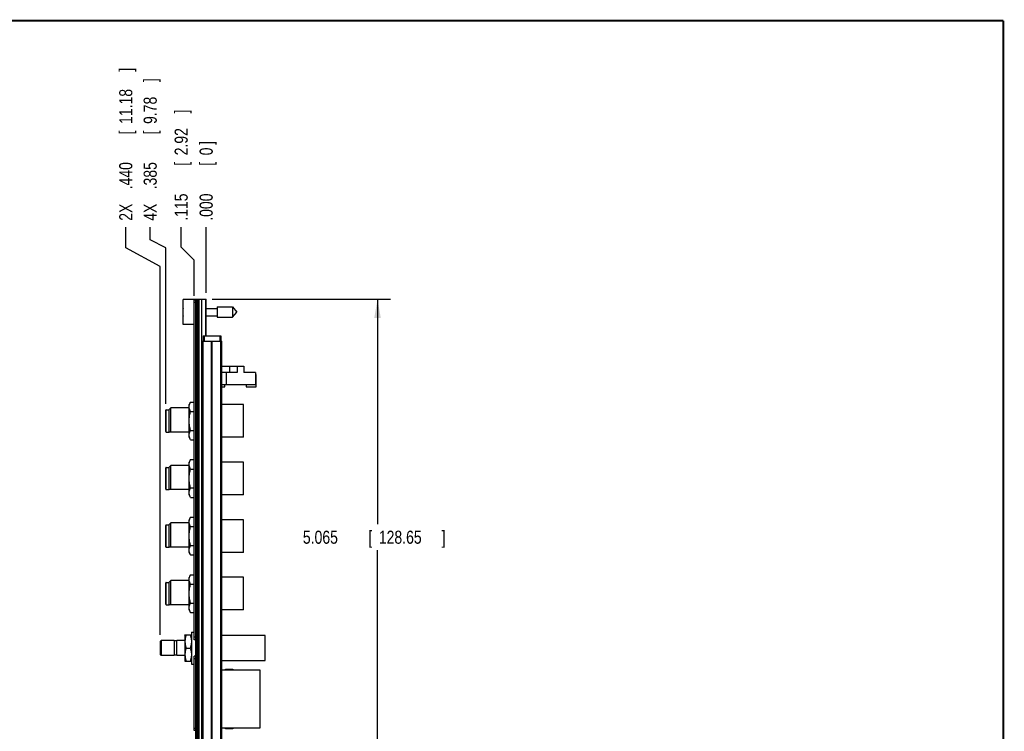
# Model space of a CAD drawing. Header units: inches. Extents: x 0.2 to 16.8, y 0.1 to 10.8.
# Tile 10 of 10: x 7.4 to 16.8, y 4 to 10.8. Entities that reach past the tile are written whole.
import ezdxf

# ---------------------------------------------------------------- set-up
doc = ezdxf.new("R2010")
doc.units = ezdxf.units.IN
doc.header["$LTSCALE"] = 0.935
doc.header["$MEASUREMENT"] = 0
doc.layers.get('0').update_dxf_attribs({"linetype": 'CONTINUOUS'})
doc.layers.add('DIMENSIONS', color=7, linetype='CONTINUOUS')
doc.styles.get("Standard").update_dxf_attribs({"font": 'txt', "width": 0.8})
doc.dimstyles.new('DIMSTYLE_1', dxfattribs={"dimtxt": 0.125, "dimasz": 0.18, "dimexe": 0.18, "dimexo": 0.0625, "dimgap": 0.09, "dimtad": 0, "dimtih": 1, "dimtoh": 1, "dimdec": 3, "dimzin": 4, "dimdsep": 46, "dimtxsty": 'STANDARD', "dimblk": '_FILLED', "dimblk1": '_FILLED', "dimblk2": '_FILLED', "dimcen": 0.09, "dimadec": 0, "dimazin": 0, "dimtp": 0.001, "dimtm": 0.001, "dimtfac": 1, "dimtdec": 3, "dimtofl": 0, "dimtmove": 0, "dimatfit": 3, "dimldrblk": '_FILLED', "dimfxl": 1, "dimtolj": 1, "dimtzin": 4, "dimarcsym": 0})
doc.dimstyles.new('DIMSTYLE_2', dxfattribs={"dimtxt": 0.125, "dimasz": 0.18, "dimexe": 0.18, "dimexo": 0.0625, "dimgap": 0.09, "dimtad": 0, "dimtih": 1, "dimtoh": 1, "dimdec": 3, "dimzin": 4, "dimdsep": 46, "dimtxsty": 'STANDARD', "dimblk": '_FILLED', "dimblk1": '_FILLED', "dimblk2": '_FILLED', "dimcen": 0.09, "dimadec": 0, "dimazin": 0, "dimtp": 0.001, "dimtm": 0.001, "dimtfac": 1, "dimtdec": 3, "dimtofl": 0, "dimtmove": 0, "dimatfit": 3, "dimldrblk": '_FILLED', "dimfxl": 1, "dimtolj": 1, "dimtzin": 4, "dimarcsym": 0})

# ---------------------------------------------------------------- blocks, each defined once
blk = doc.blocks.new('_FILLED')
at = {"color": 0, "linetype": 'BYBLOCK'}
blk.add_solid([(0, 0), (-1, 0.174), (-1, -0.174)], dxfattribs=at)
blk = doc.blocks.new('*D0')
at = {"layer": 'DIMENSIONS', "color": 2, "linetype": 'CONTINUOUS'}
for p, q in [((9.1974, 8.0974), (10.9009, 8.0974)), ((10.7759, 8.0974), (10.7759, 5.949)), ((10.7759, 3.0325), (10.7759, 5.699)), ((9.2004, 3.0325), (10.9009, 3.0325))]:
    blk.add_line(p, q, dxfattribs=at)
at = {"layer": 'DIMENSIONS', "color": 2, "linetype": 'CONTINUOUS', "xscale": 0.18, "yscale": 0.18, "zscale": 0.18}
for p, rotation in [((10.7759, 8.0974), 90), ((10.7759, 3.0325), 270)]:
    blk.add_blockref('_FILLED', p, dxfattribs=dict(at, rotation=rotation))
at = {"layer": 'DIMENSIONS', "color": 2, "linetype": 'CONTINUOUS', "width": 0.8}
for s, p in [('5.065', (10.0634, 5.7615)), ('[', (10.6884, 5.7615)), ('128.65', (10.7884, 5.7615)), (']', (11.3884, 5.7615))]:
    blk.add_text(s, height=0.125, dxfattribs=at).set_placement(p)
blk = doc.blocks.new('*D1')
at = {"layer": 'DIMENSIONS', "color": 2, "linetype": 'CONTINUOUS'}
for p, q in [((8.9013, 8.5959), (8.9013, 8.7849)), ((9.0249, 8.4714), (8.9013, 8.5959)), ((9.0249, 8.1299), (9.0249, 8.4714))]:
    blk.add_line(p, q, dxfattribs=at)
at = {"layer": 'DIMENSIONS', "color": 2, "linetype": 'CONTINUOUS', "width": 0.8}
for s, p in [(']', (8.9638, 9.8724)), ('2.92', (8.9638, 9.4724)), ('[', (8.9638, 9.3724)), ('.115', (8.9638, 8.8474))]:
    blk.add_text(s, height=0.125, rotation=90, dxfattribs=at).set_placement(p)
blk = doc.blocks.new('*D2')
at = {"layer": 'DIMENSIONS', "color": 2, "linetype": 'CONTINUOUS'}
for p, q in [((8.6057, 8.6659), (8.6057, 8.7849)), ((8.7549, 8.5881), (8.6057, 8.6659)), ((8.7549, 7.0995), (8.7549, 8.5881))]:
    blk.add_line(p, q, dxfattribs=at)
at = {"layer": 'DIMENSIONS', "color": 2, "linetype": 'CONTINUOUS', "width": 0.8}
for s, p in [(']', (8.6682, 10.1724)), ('9.78', (8.6682, 9.7724)), ('[', (8.6682, 9.6724)), ('.385', (8.6682, 9.1474)), ('4X ', (8.6682, 8.8474))]:
    blk.add_text(s, height=0.125, rotation=90, dxfattribs=at).set_placement(p)
blk = doc.blocks.new('*D3')
at = {"layer": 'DIMENSIONS', "color": 2, "linetype": 'CONTINUOUS'}
for p, q in [((8.3723, 8.5881), (8.3723, 8.7849)), ((8.6999, 8.4091), (8.3723, 8.5881)), ((8.6999, 4.8898), (8.6999, 8.4091))]:
    blk.add_line(p, q, dxfattribs=at)
at = {"layer": 'DIMENSIONS', "color": 2, "linetype": 'CONTINUOUS', "width": 0.8}
for s, p in [(']', (8.4348, 10.2724)), ('11.18', (8.4348, 9.7724)), ('[', (8.4348, 9.6724)), ('.440', (8.4348, 9.1474)), ('2X ', (8.4348, 8.8474))]:
    blk.add_text(s, height=0.125, rotation=90, dxfattribs=at).set_placement(p)
blk = doc.blocks.new('*D4')
at = {"layer": 'DIMENSIONS', "color": 2, "linetype": 'CONTINUOUS'}
blk.add_line((9.1399, 8.1599), (9.1399, 8.7849), dxfattribs=at)
at = {"layer": 'DIMENSIONS', "color": 2, "linetype": 'CONTINUOUS', "width": 0.8}
for s, p in [(']', (9.2024, 9.5724)), ('0', (9.2024, 9.4724)), ('[', (9.2024, 9.3724)), ('.000', (9.2024, 8.8474))]:
    blk.add_text(s, height=0.125, rotation=90, dxfattribs=at).set_placement(p)

msp = doc.modelspace()

# ---------------------------------------------------------------- linework, layer by layer
at = {"color": 7, "linetype": 'CONTINUOUS'}
for p, q in [((8.9199, 7.8569), (8.9199, 8.0939)), ((9.0399, 8.0939), (8.9199, 8.0939)), ((9.0249, 4.8439), (9.0249, 8.0874)), ((9.0399, 8.0874), (9.0249, 8.0874)), ((9.0399, 3.6544), (9.0399, 8.0974)), ((9.0399, 8.0974), (9.1399, 8.0974)), ((9.0519, 8.0974), (9.0519, 3.6544)), ((9.0579, 8.0974), (9.0579, 3.6544)), ((9.0699, 8.0974), (9.0699, 3.6544)), ((9.0991, 3.6544), (9.0991, 8.0974)), ((9.1349, 8.0974), (9.1349, 7.7474)), ((9.1399, 7.7474), (9.1399, 8.0974)), ((9.0399, 8.0674), (9.0249, 8.0674)), ((9.1399, 8.0105), (9.2436, 8.0105)), ((9.2436, 8.0247), (9.2436, 7.9262)), ((9.2436, 8.0247), (9.3917, 8.0247)), ((9.3917, 8.0247), (9.3917, 7.9262)), ((9.3917, 8.0247), (9.433, 7.9754)), ((8.9199, 7.9892), (8.9178, 7.9892)), ((8.9178, 7.9617), (8.9199, 7.9617)), ((9.1399, 7.9404), (9.2436, 7.9404)), ((9.2436, 7.9262), (9.3917, 7.9262)), ((9.3917, 7.9262), (9.433, 7.9754)), ((9.0249, 7.8569), (8.9199, 7.8569)), ((9.1099, 7.7474), (9.1099, 7.6974)), ((9.1099, 7.7474), (9.2799, 7.7474)), ((9.1199, 7.7474), (9.1199, 7.6974)), ((9.1399, 7.7629), (9.1349, 7.7629)), ((9.2699, 7.7474), (9.2699, 7.6974)), ((9.2799, 7.7474), (9.2799, 7.6974)), ((9.1009, 3.6974), (9.1009, 7.6974)), ((9.1009, 7.6974), (9.2889, 7.6974)), ((9.1099, 3.6974), (9.1099, 7.6974)), ((9.1918, 3.6974), (9.1918, 7.6974)), ((9.1981, 3.6974), (9.1981, 7.6974)), ((9.28, 3.6974), (9.28, 7.6974)), ((9.2889, 3.6974), (9.2889, 7.6974)), ((9.2889, 7.4589), (9.4999, 7.4589)), ((9.3617, 7.4589), (9.3617, 7.3989)), ((9.4369, 7.4589), (9.4369, 7.3989)), ((9.4999, 7.4589), (9.4999, 7.3989)), ((9.4369, 7.3989), (9.2889, 7.3989)), ((9.3307, 7.3989), (9.3307, 7.2789)), ((9.6099, 7.3989), (9.4999, 7.3989)), ((9.6099, 7.3989), (9.6099, 7.2789)), ((9.6189, 7.3799), (9.6099, 7.3799)), ((9.6189, 7.2619), (9.6189, 7.3799)), ((9.6099, 7.2789), (9.2889, 7.2789)), ((9.2889, 7.2619), (9.3189, 7.2619)), ((9.3189, 7.2619), (9.3189, 7.2789)), ((9.5209, 7.2789), (9.5209, 7.2619)), ((9.5209, 7.2619), (9.6189, 7.2619)), ((8.7849, 7.041), (8.8039, 7.06)), ((8.8039, 6.8287), (8.8039, 7.06)), ((8.9769, 7.06), (8.8039, 7.06)), ((8.9911, 7.1152), (8.9769, 7.0905)), ((8.9769, 6.7795), (8.9769, 7.0905)), ((8.9911, 7.1152), (9.0249, 7.1152)), ((9.4959, 7.091), (9.2889, 7.091)), ((9.4959, 6.779), (9.4959, 7.091)), ((8.7549, 6.833), (8.7549, 7.037)), ((8.7589, 6.829), (8.7589, 7.041)), ((8.7589, 7.041), (8.7849, 7.041)), ((8.7849, 7.041), (8.7849, 6.829)), ((8.9911, 7.0251), (9.0249, 7.0251)), ((8.7589, 6.829), (8.7849, 6.829)), ((8.7849, 6.829), (8.7852, 6.8287)), ((8.9769, 6.8287), (8.7852, 6.8287)), ((8.9911, 6.7549), (8.9769, 6.7795)), ((8.9911, 6.845), (9.0249, 6.845)), ((9.4959, 6.779), (9.2889, 6.779)), ((8.9911, 6.7549), (9.0249, 6.7549)), ((8.7549, 6.283), (8.7549, 6.487)), ((8.7589, 6.279), (8.7589, 6.491)), ((8.7589, 6.491), (8.7849, 6.491)), ((8.7849, 6.491), (8.8039, 6.51)), ((8.7849, 6.491), (8.7849, 6.279)), ((8.8039, 6.2787), (8.8039, 6.51)), ((8.9769, 6.51), (8.8039, 6.51)), ((8.9911, 6.5652), (8.9769, 6.5405)), ((8.9769, 6.2295), (8.9769, 6.5405)), ((8.9911, 6.5652), (9.0249, 6.5652)), ((9.4959, 6.541), (9.2889, 6.541)), ((9.4959, 6.229), (9.4959, 6.541)), ((8.9911, 6.4751), (9.0249, 6.4751)), ((8.7589, 6.279), (8.7849, 6.279)), ((8.7849, 6.279), (8.7852, 6.2787)), ((8.9769, 6.2787), (8.7852, 6.2787)), ((8.9911, 6.2049), (8.9769, 6.2295)), ((8.9911, 6.295), (9.0249, 6.295)), ((8.9911, 6.2049), (9.0249, 6.2049)), ((9.4959, 6.229), (9.2889, 6.229)), ((8.7549, 5.733), (8.7549, 5.937)), ((8.7589, 5.729), (8.7589, 5.941)), ((8.7589, 5.941), (8.7849, 5.941)), ((8.7849, 5.941), (8.8039, 5.96)), ((8.7849, 5.941), (8.7849, 5.729)), ((8.8039, 5.7287), (8.8039, 5.96)), ((8.9769, 5.96), (8.8039, 5.96)), ((8.9911, 6.0152), (8.9769, 5.9905)), ((8.9769, 5.6795), (8.9769, 5.9905)), ((8.9911, 6.0152), (9.0249, 6.0152)), ((8.9911, 5.9251), (9.0249, 5.9251)), ((9.4959, 5.991), (9.2889, 5.991)), ((9.4959, 5.679), (9.4959, 5.991)), ((8.9911, 5.745), (9.0249, 5.745)), ((8.7589, 5.729), (8.7849, 5.729)), ((8.7849, 5.729), (8.7852, 5.7287)), ((8.9769, 5.7287), (8.7852, 5.7287)), ((8.9911, 5.6549), (8.9769, 5.6795)), ((8.9911, 5.6549), (9.0249, 5.6549)), ((9.4959, 5.679), (9.2889, 5.679)), ((8.9911, 5.4652), (8.9769, 5.4405)), ((8.9911, 5.4652), (9.0249, 5.4652)), ((8.7549, 5.183), (8.7549, 5.387)), ((8.7589, 5.179), (8.7589, 5.391)), ((8.7589, 5.391), (8.7849, 5.391)), ((8.7849, 5.391), (8.8039, 5.41)), ((8.7849, 5.391), (8.7849, 5.179)), ((8.9769, 5.41), (8.8039, 5.41)), ((8.8039, 5.1787), (8.8039, 5.41)), ((8.9769, 5.1295), (8.9769, 5.4405)), ((8.9911, 5.3751), (9.0249, 5.3751)), ((9.4959, 5.441), (9.2889, 5.441)), ((9.4959, 5.129), (9.4959, 5.441)), ((8.7589, 5.179), (8.7849, 5.179)), ((8.7849, 5.179), (8.7852, 5.1787)), ((8.9769, 5.1787), (8.7852, 5.1787)), ((8.9911, 5.195), (9.0249, 5.195)), ((8.9911, 5.1049), (8.9769, 5.1295)), ((8.9911, 5.1049), (9.0249, 5.1049)), ((9.4959, 5.129), (9.2889, 5.129)), ((8.9369, 4.8893), (8.9375, 4.8903)), ((8.9369, 4.8893), (8.9369, 4.6413)), ((8.9375, 4.8903), (8.9993, 4.8903)), ((8.9993, 4.8903), (8.9999, 4.8893)), ((8.9999, 4.9183), (9.0249, 4.9183)), ((8.9999, 4.9183), (8.9999, 4.6123)), ((8.6999, 4.8273), (8.7099, 4.8373)), ((8.6999, 4.8273), (8.6999, 4.7033)), ((8.8349, 4.8373), (8.7099, 4.8373)), ((8.7099, 4.8373), (8.7099, 4.6933)), ((8.8349, 4.8373), (8.8349, 4.6933)), ((8.8609, 4.8343), (8.8349, 4.8343)), ((8.9369, 4.8373), (8.8609, 4.8373)), ((8.8609, 4.6933), (8.8609, 4.8373)), ((9.0399, 4.8689), (9.0249, 4.8689)), ((9.0399, 4.8439), (9.0249, 4.8439)), ((9.7019, 4.8853), (9.2889, 4.8853)), ((9.7019, 4.6453), (9.7019, 4.8853)), ((8.6999, 4.7033), (8.7099, 4.6933)), ((8.9487, 4.7653), (8.9882, 4.7653)), ((8.8349, 4.6933), (8.7099, 4.6933)), ((8.8609, 4.6963), (8.8349, 4.6963)), ((8.9369, 4.6933), (8.8609, 4.6933)), ((8.9369, 4.6413), (8.9375, 4.6403)), ((8.9375, 4.6403), (8.9993, 4.6403)), ((8.9993, 4.6403), (8.9999, 4.6413)), ((8.9999, 4.6123), (9.0249, 4.6123)), ((9.0399, 4.687), (9.0249, 4.687)), ((9.0249, 3.9774), (9.0249, 4.687)), ((9.0399, 4.662), (9.0249, 4.662)), ((9.2889, 4.6453), (9.7019, 4.6453)), ((9.6568, 4.5533), (9.2889, 4.5533)), ((9.3258, 4.5633), (9.3958, 4.5633)), ((9.3258, 4.5533), (9.3258, 4.5633)), ((9.3958, 4.5633), (9.3958, 4.5533)), ((9.6568, 4.0023), (9.6568, 4.5533)), ((9.0399, 3.9974), (9.0249, 3.9974)), ((9.0399, 3.9774), (9.0249, 3.9774)), ((9.2889, 4.0023), (9.6568, 4.0023)), ((9.3258, 3.9923), (9.3258, 4.0023)), ((9.3958, 3.9923), (9.3258, 3.9923)), ((9.3958, 4.0023), (9.3958, 3.9923))]:
    msp.add_line(p, q, dxfattribs=at)
at = {"color": 7, "linetype": 'CONTINUOUS', "const_width": 0.02}
for points in [[(16.75, 10.7586), (0.25, 10.7586)], [(16.75, 0.2586), (16.75, 10.7586)]]:
    msp.add_lwpolyline(points, dxfattribs=at)
at = {"color": 7, "linetype": 'CONTINUOUS'}
for centre, radius, start, end in [((9.2302, 7.9754), 0.3127, 172.94319, 177.47432), ((9.2302, 7.9754), 0.3127, 182.52568, 187.0613), ((8.7589, 7.037), 0.004, 90, 180), ((8.7589, 6.833), 0.004, 180, 270), ((8.7589, 6.487), 0.004, 90, 180), ((8.7589, 6.283), 0.004, 180, 270), ((8.7589, 5.937), 0.004, 90, 180), ((8.7589, 5.733), 0.004, 180, 270), ((8.7589, 5.387), 0.004, 90, 180), ((8.7589, 5.183), 0.004, 180, 270)]:
    msp.add_arc(centre, radius, start, end, dxfattribs=at)
for points, knots in [([(8.9911, 7.0251), (8.9894, 7.028), (8.9863, 7.0339), (8.9824, 7.0428), (8.9795, 7.0519), (8.9776, 7.061), (8.977, 7.0701), (8.9776, 7.0793), (8.9795, 7.0884), (8.9824, 7.0974), (8.9863, 7.1064), (8.9894, 7.1122), (8.9911, 7.1152)], [0, 0, 0, 0, 0.106458, 0.208463, 0.30747, 0.404331, 0.5, 0.595669, 0.69253, 0.791537, 0.893542, 1, 1, 1, 1]), ([(8.9911, 6.845), (8.9894, 6.8509), (8.9863, 6.8628), (8.9823, 6.8807), (8.9794, 6.8987), (8.9776, 6.9168), (8.977, 6.935), (8.9776, 6.9533), (8.9794, 6.9714), (8.9823, 6.9894), (8.9863, 7.0073), (8.9894, 7.0192), (8.9911, 7.0251)], [0, 0, 0, 0, 0.101415, 0.201287, 0.300839, 0.400402, 0.5, 0.599598, 0.699161, 0.798713, 0.898585, 1, 1, 1, 1]), ([(8.9911, 6.7549), (8.9894, 6.7578), (8.9863, 6.7637), (8.9824, 6.7726), (8.9795, 6.7817), (8.9776, 6.7908), (8.977, 6.7999), (8.9776, 6.8091), (8.9795, 6.8182), (8.9824, 6.8272), (8.9863, 6.8362), (8.9894, 6.842), (8.9911, 6.845)], [0, 0, 0, 0, 0.106458, 0.208463, 0.30747, 0.404331, 0.5, 0.595669, 0.69253, 0.791537, 0.893542, 1, 1, 1, 1]), ([(8.9911, 6.4751), (8.9894, 6.478), (8.9863, 6.4839), (8.9824, 6.4928), (8.9795, 6.5019), (8.9776, 6.511), (8.977, 6.5201), (8.9776, 6.5293), (8.9795, 6.5384), (8.9824, 6.5474), (8.9863, 6.5564), (8.9894, 6.5622), (8.9911, 6.5652)], [0, 0, 0, 0, 0.106458, 0.208463, 0.30747, 0.404331, 0.5, 0.595669, 0.69253, 0.791537, 0.893542, 1, 1, 1, 1]), ([(8.9911, 6.295), (8.9894, 6.3009), (8.9863, 6.3128), (8.9823, 6.3307), (8.9794, 6.3487), (8.9776, 6.3668), (8.977, 6.385), (8.9776, 6.4033), (8.9794, 6.4214), (8.9823, 6.4394), (8.9863, 6.4573), (8.9894, 6.4692), (8.9911, 6.4751)], [0, 0, 0, 0, 0.101415, 0.201287, 0.300839, 0.400402, 0.5, 0.599598, 0.699161, 0.798713, 0.898585, 1, 1, 1, 1]), ([(8.9911, 6.2049), (8.9894, 6.2078), (8.9863, 6.2137), (8.9824, 6.2226), (8.9795, 6.2317), (8.9776, 6.2408), (8.977, 6.2499), (8.9776, 6.2591), (8.9795, 6.2682), (8.9824, 6.2772), (8.9863, 6.2862), (8.9894, 6.292), (8.9911, 6.295)], [0, 0, 0, 0, 0.106458, 0.208463, 0.30747, 0.404331, 0.5, 0.595669, 0.69253, 0.791537, 0.893542, 1, 1, 1, 1]), ([(8.9911, 5.9251), (8.9894, 5.928), (8.9863, 5.9339), (8.9824, 5.9428), (8.9795, 5.9519), (8.9776, 5.961), (8.977, 5.9701), (8.9776, 5.9793), (8.9795, 5.9884), (8.9824, 5.9974), (8.9863, 6.0064), (8.9894, 6.0122), (8.9911, 6.0152)], [0, 0, 0, 0, 0.106458, 0.208463, 0.30747, 0.404331, 0.5, 0.595669, 0.69253, 0.791537, 0.893542, 1, 1, 1, 1]), ([(8.9911, 5.745), (8.9894, 5.7509), (8.9863, 5.7628), (8.9823, 5.7807), (8.9794, 5.7987), (8.9776, 5.8168), (8.977, 5.835), (8.9776, 5.8533), (8.9794, 5.8714), (8.9823, 5.8894), (8.9863, 5.9073), (8.9894, 5.9192), (8.9911, 5.9251)], [0, 0, 0, 0, 0.101415, 0.201287, 0.300839, 0.400402, 0.5, 0.599598, 0.699161, 0.798713, 0.898585, 1, 1, 1, 1]), ([(8.9911, 5.6549), (8.9894, 5.6578), (8.9863, 5.6637), (8.9824, 5.6726), (8.9795, 5.6817), (8.9776, 5.6908), (8.977, 5.6999), (8.9776, 5.7091), (8.9795, 5.7182), (8.9824, 5.7272), (8.9863, 5.7362), (8.9894, 5.742), (8.9911, 5.745)], [0, 0, 0, 0, 0.106458, 0.208463, 0.30747, 0.404331, 0.5, 0.595669, 0.69253, 0.791537, 0.893542, 1, 1, 1, 1]), ([(8.9911, 5.3751), (8.9894, 5.378), (8.9863, 5.3839), (8.9824, 5.3928), (8.9795, 5.4019), (8.9776, 5.411), (8.977, 5.4201), (8.9776, 5.4293), (8.9795, 5.4384), (8.9824, 5.4474), (8.9863, 5.4564), (8.9894, 5.4622), (8.9911, 5.4652)], [0, 0, 0, 0, 0.106458, 0.208463, 0.30747, 0.404331, 0.5, 0.595669, 0.69253, 0.791537, 0.893542, 1, 1, 1, 1]), ([(8.9911, 5.195), (8.9894, 5.2009), (8.9863, 5.2128), (8.9823, 5.2307), (8.9794, 5.2487), (8.9776, 5.2668), (8.977, 5.285), (8.9776, 5.3033), (8.9794, 5.3214), (8.9823, 5.3394), (8.9863, 5.3573), (8.9894, 5.3692), (8.9911, 5.3751)], [0, 0, 0, 0, 0.101415, 0.201287, 0.300839, 0.400402, 0.5, 0.599598, 0.699161, 0.798713, 0.898585, 1, 1, 1, 1]), ([(8.9911, 5.1049), (8.9894, 5.1078), (8.9863, 5.1137), (8.9824, 5.1226), (8.9795, 5.1317), (8.9776, 5.1408), (8.977, 5.1499), (8.9776, 5.1591), (8.9795, 5.1682), (8.9824, 5.1772), (8.9863, 5.1862), (8.9894, 5.192), (8.9911, 5.195)], [0, 0, 0, 0, 0.106458, 0.208463, 0.30747, 0.404331, 0.5, 0.595669, 0.69253, 0.791537, 0.893542, 1, 1, 1, 1]), ([(8.9487, 4.8903), (8.9473, 4.8862), (8.9448, 4.878), (8.9416, 4.8656), (8.9393, 4.8531), (8.9378, 4.8405), (8.9373, 4.8278), (8.9378, 4.8152), (8.9393, 4.8026), (8.9416, 4.7901), (8.9448, 4.7777), (8.9473, 4.7695), (8.9487, 4.7653)], [0, 0, 0, 0, 0.102026, 0.20215, 0.301632, 0.40087, 0.5, 0.59913, 0.698368, 0.79785, 0.897974, 1, 1, 1, 1]), ([(8.9882, 4.8903), (8.9895, 4.8862), (8.9921, 4.878), (8.9952, 4.8656), (8.9976, 4.8531), (8.999, 4.8405), (8.9995, 4.8278), (8.999, 4.8152), (8.9976, 4.8026), (8.9952, 4.7901), (8.9921, 4.7777), (8.9895, 4.7695), (8.9882, 4.7653)], [0, 0, 0, 0, 0.102026, 0.20215, 0.301632, 0.40087, 0.5, 0.59913, 0.698368, 0.79785, 0.897974, 1, 1, 1, 1]), ([(8.9487, 4.7653), (8.9473, 4.7612), (8.9448, 4.753), (8.9416, 4.7406), (8.9393, 4.7281), (8.9378, 4.7155), (8.9373, 4.7028), (8.9378, 4.6902), (8.9393, 4.6776), (8.9416, 4.6651), (8.9448, 4.6527), (8.9473, 4.6445), (8.9487, 4.6403)], [0, 0, 0, 0, 0.102026, 0.20215, 0.301632, 0.40087, 0.5, 0.59913, 0.698368, 0.79785, 0.897974, 1, 1, 1, 1]), ([(8.9882, 4.7653), (8.9895, 4.7612), (8.9921, 4.753), (8.9952, 4.7406), (8.9976, 4.7281), (8.999, 4.7155), (8.9995, 4.7028), (8.999, 4.6902), (8.9976, 4.6776), (8.9952, 4.6651), (8.9921, 4.6527), (8.9895, 4.6445), (8.9882, 4.6403)], [0, 0, 0, 0, 0.102026, 0.20215, 0.301632, 0.40087, 0.5, 0.59913, 0.698368, 0.79785, 0.897974, 1, 1, 1, 1])]:
    msp.add_open_spline(points, degree=3, knots=knots, dxfattribs=at)

# ---------------------------------------------------------------- dimensions: what is measured, and where the dimension line sits
at = {"layer": 'DIMENSIONS', "color": 2, "linetype": 'CONTINUOUS'}
for feature_location, offset, text, picture, middle in [((8.6999, 4.8898), (-0.3276, 3.8951), '2X <>', '*D3', (8.3723, 9.6099)), ((8.7549, 7.0995), (-0.1492, 1.6854), '4X <>', '*D2', (8.6057, 9.5599))]:
    dim = msp.add_ordinate_dim(feature_location=feature_location, offset=offset, dtype=0, origin=(9.1399, 8.0974), text=text, dimstyle='DIMSTYLE_2', dxfattribs=at)
    dim.commit()
    dim.dimension.update_dxf_attribs({"geometry": picture, "text_midpoint": middle})
for feature_location, offset, dtype, picture, middle in [((9.0249189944, 8.1299466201), (-0.1235820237, 0.655), 0, '*D1', (8.9013369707, 9.4099466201)), ((9.1399189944, 8.1599466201), (0, 0.625), 1, '*D4', (9.1399189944, 9.2599466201))]:
    dim = msp.add_ordinate_dim(feature_location=feature_location, offset=offset, dtype=dtype, origin=(9.1399189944, 8.0974466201), dimstyle='DIMSTYLE_2', dxfattribs=at)
    dim.commit()
    dim.dimension.update_dxf_attribs({"geometry": picture, "text_midpoint": middle})
dim = msp.add_linear_dim(base=(10.7759, 3.0325), p1=(9.1974, 8.0974), p2=(9.2004, 3.0325), angle=270, dimstyle='DIMSTYLE_1', dxfattribs=at)
dim.commit()
dim.dimension.update_dxf_attribs({"geometry": '*D0', "text_midpoint": (10.7759, 5.824), "dimtype": 160})

doc.saveas('drawing.dxf')
